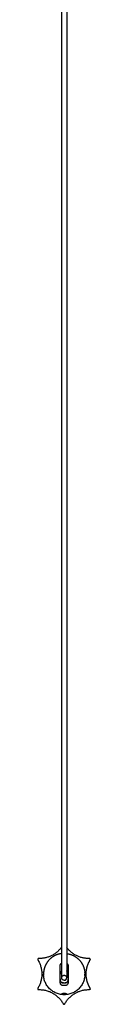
# Model space of a CAD drawing. Header units: millimetres. Extents: x 3542 to 4767, y 3584 to 5383.
# Tile 3 of 12: x 4537 to 4567, y 3584 to 4132. Entities that reach past the tile are written whole.
import ezdxf

# ---------------------------------------------------------------- set-up
doc = ezdxf.new("R2010")
doc.units = ezdxf.units.MM
doc.layers.add('Make2D$Visible$Curvas', color=7, linetype='Continuous')

msp = doc.modelspace()

# ---------------------------------------------------------------- linework, layer by layer
at = {"layer": 'Make2D$Visible$Curvas', "color": 7, "lineweight": -3}
for points, knots in [([(4550.83, 3599.15), (4550.83, 3599.15), (4550.83, 3599.15), (4550.83, 3599.15), (4550.83, 3599.15), (4550.83, 3599.15), (4550.83, 3599.15), (4550.83, 3599.16), (4550.83, 3599.16), (4550.83, 3599.16), (4550.83, 3599.16), (4550.83, 3599.17), (4550.83, 3599.17), (4550.83, 3599.18), (4550.83, 3599.18), (4550.83, 3599.19), (4550.83, 3599.19), (4550.83, 3599.2), (4550.83, 3599.21), (4550.83, 3599.21), (4550.83, 3599.22), (4550.83, 3599.23), (4550.83, 3599.23), (4550.83, 3599.24), (4550.83, 3599.25), (4550.83, 3599.26), (4550.83, 3599.27), (4550.83, 3599.28), (4550.83, 3599.29), (4550.83, 3599.3), (4550.83, 3599.31), (4550.83, 3599.32), (4550.83, 3599.34), (4550.83, 3599.35), (4550.83, 3599.36), (4550.83, 3599.38), (4550.83, 3599.39), (4550.83, 3599.4), (4550.83, 3599.42), (4550.83, 3599.44), (4550.83, 3599.45), (4550.83, 3599.47), (4550.83, 3599.48), (4550.83, 3599.5), (4550.83, 3599.52), (4550.83, 3599.54), (4550.83, 3599.55), (4550.83, 3599.57), (4550.83, 3599.59), (4550.83, 3599.61), (4550.83, 3599.63), (4550.83, 3599.65), (4550.83, 3599.68), (4550.83, 3599.7), (4550.83, 3599.72), (4550.83, 3599.74), (4550.83, 3599.77), (4550.83, 3599.79), (4550.83, 3599.81), (4550.83, 3599.84), (4550.83, 3599.87), (4550.83, 3599.89), (4550.83, 3599.92), (4550.83, 3599.94), (4550.83, 3599.97), (4550.83, 3600), (4550.83, 3600.03), (4550.83, 3600.06), (4550.83, 3600.09), (4550.83, 3600.12), (4550.83, 3600.15), (4550.83, 3600.18), (4550.83, 3600.21), (4550.83, 3600.24), (4550.83, 3600.28), (4550.83, 3600.31), (4550.83, 3600.34), (4550.83, 3600.38), (4550.83, 3600.41), (4550.83, 3600.45), (4550.83, 3600.49), (4550.83, 3600.52), (4550.83, 3600.56), (4550.83, 3600.6), (4550.83, 3600.64), (4550.83, 3600.68), (4550.83, 3600.72), (4550.83, 3600.76), (4550.83, 3600.8), (4550.83, 3600.84), (4550.83, 3600.88), (4550.83, 3600.93), (4550.83, 3600.97), (4550.83, 3601.01), (4550.83, 3601.06), (4550.83, 3601.1), (4550.83, 3601.15), (4550.83, 3601.19), (4550.83, 3601.24), (4550.83, 3601.29), (4550.83, 3601.34), (4550.83, 3601.39), (4550.83, 3601.44), (4550.83, 3601.49), (4550.83, 3601.54), (4550.83, 3601.59), (4550.83, 3601.64), (4550.83, 3601.69), (4550.83, 3601.75), (4550.83, 3601.8), (4550.83, 3601.86), (4550.83, 3601.91), (4550.83, 3601.97), (4550.83, 3602.03), (4550.83, 3602.08), (4550.83, 3602.14), (4550.83, 3602.2), (4550.83, 3602.26), (4550.83, 3602.32), (4550.83, 3602.38), (4550.83, 3602.44), (4550.83, 3602.51), (4550.83, 3602.57), (4550.83, 3602.63), (4550.83, 3602.7), (4550.83, 3602.76), (4550.83, 3602.83), (4550.83, 3602.86), (4550.83, 3602.89), (4550.83, 3602.93), (4550.83, 3602.96), (4550.83, 3603), (4550.83, 3603.03), (4550.83, 3603.06), (4550.83, 3603.1), (4550.83, 3603.13), (4550.83, 3603.17), (4550.83, 3603.21), (4550.83, 3603.24), (4550.83, 3603.28), (4550.83, 3603.32), (4550.83, 3603.36), (4550.83, 3603.41), (4550.83, 3603.45), (4550.83, 3603.49), (4550.83, 3603.59), (4550.83, 3603.68), (4550.83, 3603.78), (4550.83, 3603.84), (4550.83, 3603.9), (4550.83, 3603.95), (4550.83, 3604.02), (4550.83, 3604.08), (4550.83, 3604.14), (4550.83, 3604.21), (4550.83, 3604.28), (4550.83, 3604.35), (4550.83, 3604.43), (4550.83, 3604.51), (4550.83, 3604.58), (4550.83, 3604.67), (4550.83, 3604.76), (4550.83, 3604.84), (4550.83, 3604.94), (4550.83, 3605.03), (4550.83, 3605.13), (4550.83, 3605.23), (4550.83, 3605.34), (4550.83, 3605.44), (4550.83, 3605.56), (4550.83, 3605.67), (4550.83, 3605.79), (4550.83, 3605.92), (4550.83, 3606.04), (4550.83, 3606.17), (4550.83, 3606.31), (4550.83, 3606.45), (4550.83, 3606.59), (4550.83, 3606.74), (4550.83, 3606.89), (4550.83, 3607.05), (4550.83, 3607.21), (4550.83, 3607.38), (4550.83, 3607.54), (4550.83, 3607.72), (4550.83, 3607.9), (4550.83, 3608.08), (4550.83, 3608.28), (4550.83, 3608.47), (4550.83, 3608.67), (4550.83, 3608.88), (4550.83, 3609.09), (4550.83, 3609.3), (4550.83, 3609.53), (4550.83, 3609.76), (4550.83, 3609.99), (4550.83, 3610.49), (4550.83, 3611), (4550.83, 3611.51), (4550.83, 3612.09), (4550.83, 3612.68), (4550.83, 3613.26), (4550.83, 3613.92), (4550.83, 3614.59), (4550.83, 3615.25), (4550.83, 3616.01), (4550.83, 3616.76), (4550.83, 3617.51), (4550.83, 3618.35), (4550.83, 3619.2), (4550.83, 3620.04), (4550.83, 3620.98), (4550.83, 3621.93), (4550.83, 3622.87), (4550.83, 3623.92), (4550.83, 3624.97), (4550.83, 3626.02), (4550.83, 3627.18), (4550.83, 3628.34), (4550.83, 3629.49), (4550.83, 3630.77), (4550.83, 3632.05), (4550.83, 3633.32), (4550.83, 3634.72), (4550.83, 3636.12), (4550.83, 3637.52), (4550.83, 3639.04), (4550.83, 3640.57), (4550.83, 3642.1), (4550.83, 3643.76), (4550.83, 3645.42), (4550.83, 3647.08), (4550.83, 3648.88), (4550.83, 3650.68), (4550.83, 3652.49), (4550.83, 3654.43), (4550.83, 3656.38), (4550.83, 3658.33), (4550.83, 3660.43), (4550.83, 3662.53), (4550.83, 3664.63), (4550.83, 3666.89), (4550.83, 3669.15), (4550.83, 3671.41), (4550.83, 3673.83), (4550.83, 3676.25), (4550.83, 3678.68), (4550.83, 3681.27), (4550.83, 3683.86), (4550.83, 3686.45), (4550.83, 3689.22), (4550.83, 3691.99), (4550.83, 3694.76), (4550.83, 3697.71), (4550.83, 3700.66), (4550.83, 3703.61), (4550.83, 3706.75), (4550.83, 3709.89), (4550.83, 3713.03), (4550.83, 3716.36), (4550.83, 3719.69), (4550.83, 3723.02), (4550.83, 3726.56), (4550.83, 3730.09), (4550.83, 3733.62), (4550.83, 3737.36), (4550.83, 3741.09), (4550.83, 3744.83), (4550.83, 3748.78), (4550.83, 3752.73), (4550.83, 3756.68), (4550.83, 3760.84), (4550.83, 3765.01), (4550.83, 3769.18), (4550.83, 3773.56), (4550.83, 3777.95), (4550.83, 3782.34), (4550.83, 3786.96), (4550.83, 3791.58), (4550.83, 3796.2), (4550.83, 3801.05), (4550.83, 3805.91), (4550.83, 3810.76), (4550.83, 3815.86), (4550.83, 3820.95), (4550.83, 3826.05), (4550.83, 3831.39), (4550.83, 3836.73), (4550.83, 3842.07), (4550.83, 3847.55), (4550.83, 3853.03), (4550.83, 3858.5), (4550.83, 3864.15), (4550.83, 3869.81), (4550.83, 3875.46), (4550.83, 3881.34), (4550.83, 3887.21), (4550.83, 3893.09), (4550.83, 3899.18), (4550.83, 3905.27), (4550.83, 3911.36), (4550.83, 3917.66), (4550.83, 3923.96), (4550.83, 3930.25), (4550.83, 3943.42), (4550.83, 3956.6), (4550.83, 3969.77), (4550.83, 3983.65), (4550.83, 3997.54), (4550.83, 4011.42), (4550.83, 4025.94), (4550.83, 4040.46), (4550.83, 4054.99), (4550.83, 4085.64), (4550.83, 4116.3), (4550.83, 4146.96), (4550.83, 4162.95), (4550.83, 4178.94), (4550.83, 4194.93), (4550.83, 4211.26), (4550.83, 4227.6), (4550.83, 4243.93), (4550.83, 4260.53), (4550.83, 4277.13), (4550.83, 4293.73), (4550.83, 4302.11), (4550.83, 4310.48), (4550.83, 4318.86), (4550.83, 4327.28), (4550.83, 4335.7), (4550.83, 4344.11), (4550.83, 4352.56), (4550.83, 4361.01), (4550.83, 4369.45), (4550.83, 4377.92), (4550.83, 4386.39), (4550.83, 4394.85), (4550.83, 4403.33), (4550.83, 4411.81), (4550.83, 4420.29), (4550.83, 4428.78), (4550.83, 4437.26), (4550.83, 4445.74), (4550.83, 4454.21), (4550.83, 4462.69), (4550.83, 4471.16), (4550.83, 4479.62), (4550.83, 4488.08), (4550.83, 4496.54), (4550.83, 4504.97), (4550.83, 4513.41), (4550.83, 4521.84), (4550.83, 4530.24), (4550.83, 4538.64), (4550.83, 4547.04), (4550.83, 4555.39), (4550.83, 4563.75), (4550.83, 4572.1), (4550.83, 4580.4), (4550.83, 4588.71), (4550.83, 4597.01), (4550.83, 4605.25), (4550.83, 4613.49), (4550.83, 4621.73), (4550.83, 4629.9), (4550.83, 4638.06), (4550.83, 4646.23), (4550.83, 4654.11), (4550.83, 4662), (4550.83, 4669.88)], [0, 0, 0, 0, 0.36783, 0.36783, 0.36783, 0.722534, 0.722534, 0.722534, 1.062993, 1.062993, 1.062993, 1.389405, 1.389405, 1.389405, 1.703649, 1.703649, 1.703649, 2.004204, 2.004204, 2.004204, 2.293406, 2.293406, 2.293406, 2.570671, 2.570671, 2.570671, 2.835233, 2.835233, 2.835233, 3.089703, 3.089703, 3.089703, 3.334274, 3.334274, 3.334274, 3.56772, 3.56772, 3.56772, 3.79236, 3.79236, 3.79236, 4.007163, 4.007163, 4.007163, 4.21137, 4.21137, 4.21137, 4.411413, 4.411413, 4.411413, 4.601905, 4.601905, 4.601905, 4.783529, 4.783529, 4.783529, 4.96214, 4.96214, 4.96214, 5.133725, 5.133725, 5.133725, 5.300003, 5.300003, 5.300003, 5.462817, 5.462817, 5.462817, 5.621484, 5.621484, 5.621484, 5.776249, 5.776249, 5.776249, 5.929925, 5.929925, 5.929925, 6.081913, 6.081913, 6.081913, 6.232815, 6.232815, 6.232815, 6.383382, 6.383382, 6.383382, 6.536607, 6.536607, 6.536607, 6.689247, 6.689247, 6.689247, 6.843485, 6.843485, 6.843485, 7.00087, 7.00087, 7.00087, 7.160644, 7.160644, 7.160644, 7.325195, 7.325195, 7.325195, 7.491284, 7.491284, 7.491284, 7.662344, 7.662344, 7.662344, 7.8385, 7.8385, 7.8385, 8.019469, 8.019469, 8.019469, 8.204429, 8.204429, 8.204429, 8.394722, 8.394722, 8.394722, 8.591649, 8.591649, 8.591649, 8.793812, 8.793812, 8.793812, 8.897165, 8.897165, 8.897165, 9.001872, 9.001872, 9.001872, 9.109447, 9.109447, 9.109447, 9.222928, 9.222928, 9.222928, 9.343772, 9.343772, 9.343772, 9.47324, 9.47324, 9.47324, 9.76937, 9.76937, 9.76937, 9.942802, 9.942802, 9.942802, 10.13215, 10.13215, 10.13215, 10.343632, 10.343632, 10.343632, 10.578802, 10.578802, 10.578802, 10.838274, 10.838274, 10.838274, 11.125199, 11.125199, 11.125199, 11.441026, 11.441026, 11.441026, 11.788651, 11.788651, 11.788651, 12.171967, 12.171967, 12.171967, 12.591384, 12.591384, 12.591384, 13.048694, 13.048694, 13.048694, 13.546793, 13.546793, 13.546793, 14.087503, 14.087503, 14.087503, 14.675144, 14.675144, 14.675144, 15.308759, 15.308759, 15.308759, 15.99242, 15.99242, 15.99242, 17.519684, 17.519684, 17.519684, 19.270147, 19.270147, 19.270147, 21.265378, 21.265378, 21.265378, 23.522263, 23.522263, 23.522263, 26.056977, 26.056977, 26.056977, 28.888557, 28.888557, 28.888557, 32.037135, 32.037135, 32.037135, 35.515133, 35.515133, 35.515133, 39.345008, 39.345008, 39.345008, 43.54223, 43.54223, 43.54223, 48.125744, 48.125744, 48.125744, 53.111904, 53.111904, 53.111904, 58.518242, 58.518242, 58.518242, 64.366637, 64.366637, 64.366637, 70.670556, 70.670556, 70.670556, 77.447999, 77.447999, 77.447999, 84.718406, 84.718406, 84.718406, 92.500266, 92.500266, 92.500266, 100.809918, 100.809918, 100.809918, 109.664878, 109.664878, 109.664878, 119.083449, 119.083449, 119.083449, 129.083112, 129.083112, 129.083112, 139.681574, 139.681574, 139.681574, 150.897111, 150.897111, 150.897111, 162.747482, 162.747482, 162.747482, 175.249839, 175.249839, 175.249839, 188.423477, 188.423477, 188.423477, 202.284181, 202.284181, 202.284181, 216.850852, 216.850852, 216.850852, 232.141853, 232.141853, 232.141853, 248.171672, 248.171672, 248.171672, 264.605751, 264.605751, 264.605751, 281.568794, 281.568794, 281.568794, 299.203743, 299.203743, 299.203743, 317.482721, 317.482721, 317.482721, 336.378087, 336.378087, 336.378087, 375.908275, 375.908275, 375.908275, 417.57274, 417.57274, 417.57274, 461.148617, 461.148617, 461.148617, 553.150541, 553.150541, 553.150541, 601.132171, 601.132171, 601.132171, 650.139047, 650.139047, 650.139047, 699.950146, 699.950146, 699.950146, 725.08683, 725.08683, 725.08683, 750.343445, 750.343445, 750.343445, 775.687362, 775.687362, 775.687362, 801.093751, 801.093751, 801.093751, 826.537984, 826.537984, 826.537984, 851.986668, 851.986668, 851.986668, 877.414686, 877.414686, 877.414686, 902.794351, 902.794351, 902.794351, 928.097995, 928.097995, 928.097995, 953.296734, 953.296734, 953.296734, 978.365845, 978.365845, 978.365845, 1003.273625, 1003.273625, 1003.273625, 1027.995311, 1027.995311, 1027.995311, 1052.502442, 1052.502442, 1052.502442, 1076.152268, 1076.152268, 1076.152268, 1076.152268]), ([(4553.63, 4669.88), (4553.63, 4662), (4553.63, 4654.11), (4553.63, 4646.23), (4553.63, 4638.06), (4553.63, 4629.9), (4553.63, 4621.73), (4553.63, 4613.49), (4553.63, 4605.25), (4553.63, 4597.01), (4553.63, 4588.71), (4553.63, 4580.4), (4553.63, 4572.1), (4553.63, 4563.75), (4553.63, 4555.39), (4553.63, 4547.04), (4553.63, 4538.64), (4553.63, 4530.24), (4553.63, 4521.84), (4553.63, 4513.41), (4553.63, 4504.97), (4553.63, 4496.54), (4553.63, 4488.08), (4553.63, 4479.62), (4553.63, 4471.16), (4553.63, 4462.69), (4553.63, 4454.21), (4553.63, 4445.74), (4553.63, 4437.26), (4553.63, 4428.78), (4553.63, 4420.29), (4553.63, 4411.81), (4553.63, 4403.33), (4553.63, 4394.85), (4553.63, 4386.39), (4553.63, 4377.92), (4553.63, 4369.45), (4553.63, 4361.01), (4553.63, 4352.56), (4553.63, 4344.11), (4553.63, 4335.7), (4553.63, 4327.28), (4553.63, 4318.86), (4553.63, 4310.48), (4553.63, 4302.11), (4553.63, 4293.73), (4553.63, 4277.13), (4553.63, 4260.53), (4553.63, 4243.93), (4553.63, 4227.6), (4553.63, 4211.26), (4553.63, 4194.93), (4553.63, 4178.94), (4553.63, 4162.95), (4553.63, 4146.96), (4553.63, 4116.3), (4553.63, 4085.64), (4553.63, 4054.99), (4553.63, 4040.46), (4553.63, 4025.94), (4553.63, 4011.42), (4553.63, 3997.54), (4553.63, 3983.65), (4553.63, 3969.77), (4553.63, 3956.6), (4553.63, 3943.42), (4553.63, 3930.25), (4553.63, 3923.96), (4553.63, 3917.66), (4553.63, 3911.36), (4553.63, 3905.27), (4553.63, 3899.18), (4553.63, 3893.09), (4553.63, 3887.21), (4553.63, 3881.34), (4553.63, 3875.46), (4553.63, 3869.81), (4553.63, 3864.15), (4553.63, 3858.5), (4553.63, 3853.03), (4553.63, 3847.55), (4553.63, 3842.07), (4553.63, 3836.73), (4553.63, 3831.39), (4553.63, 3826.05), (4553.63, 3820.95), (4553.63, 3815.86), (4553.63, 3810.76), (4553.63, 3805.91), (4553.63, 3801.05), (4553.63, 3796.2), (4553.63, 3791.58), (4553.63, 3786.96), (4553.63, 3782.34), (4553.63, 3777.95), (4553.63, 3773.56), (4553.63, 3769.18), (4553.63, 3765.01), (4553.63, 3760.84), (4553.63, 3756.68), (4553.63, 3752.73), (4553.63, 3748.78), (4553.63, 3744.83), (4553.63, 3741.09), (4553.63, 3737.36), (4553.63, 3733.62), (4553.63, 3730.09), (4553.63, 3726.56), (4553.63, 3723.02), (4553.63, 3719.69), (4553.63, 3716.36), (4553.63, 3713.03), (4553.63, 3709.89), (4553.63, 3706.75), (4553.63, 3703.61), (4553.63, 3700.66), (4553.63, 3697.71), (4553.63, 3694.76), (4553.63, 3691.99), (4553.63, 3689.22), (4553.63, 3686.45), (4553.63, 3683.86), (4553.63, 3681.27), (4553.63, 3678.68), (4553.63, 3676.25), (4553.63, 3673.83), (4553.63, 3671.41), (4553.63, 3669.15), (4553.63, 3666.89), (4553.63, 3664.63), (4553.63, 3662.53), (4553.63, 3660.43), (4553.63, 3658.33), (4553.63, 3656.38), (4553.63, 3654.43), (4553.63, 3652.49), (4553.63, 3650.68), (4553.63, 3648.88), (4553.63, 3647.08), (4553.63, 3645.42), (4553.63, 3643.76), (4553.63, 3642.1), (4553.63, 3640.57), (4553.63, 3639.04), (4553.63, 3637.52), (4553.63, 3636.12), (4553.63, 3634.72), (4553.63, 3633.32), (4553.63, 3632.05), (4553.63, 3630.77), (4553.63, 3629.49), (4553.63, 3628.34), (4553.63, 3627.18), (4553.63, 3626.02), (4553.63, 3624.97), (4553.63, 3623.92), (4553.63, 3622.87), (4553.63, 3621.93), (4553.63, 3620.98), (4553.63, 3620.04), (4553.63, 3619.2), (4553.63, 3618.35), (4553.63, 3617.51), (4553.63, 3616.76), (4553.63, 3616.01), (4553.63, 3615.25), (4553.63, 3614.59), (4553.63, 3613.92), (4553.63, 3613.26), (4553.63, 3612.68), (4553.63, 3612.09), (4553.63, 3611.51), (4553.63, 3611), (4553.63, 3610.49), (4553.63, 3609.99), (4553.63, 3609.76), (4553.63, 3609.53), (4553.63, 3609.3), (4553.63, 3609.09), (4553.63, 3608.88), (4553.63, 3608.67), (4553.63, 3608.47), (4553.63, 3608.28), (4553.63, 3608.08), (4553.63, 3607.9), (4553.63, 3607.72), (4553.63, 3607.54), (4553.63, 3607.38), (4553.63, 3607.21), (4553.63, 3607.05), (4553.63, 3606.89), (4553.63, 3606.74), (4553.63, 3606.59), (4553.63, 3606.45), (4553.63, 3606.31), (4553.63, 3606.17), (4553.63, 3606.04), (4553.63, 3605.92), (4553.63, 3605.79), (4553.63, 3605.67), (4553.63, 3605.56), (4553.63, 3605.44), (4553.63, 3605.34), (4553.63, 3605.23), (4553.63, 3605.13), (4553.63, 3605.03), (4553.63, 3604.94), (4553.63, 3604.84), (4553.63, 3604.76), (4553.63, 3604.67), (4553.63, 3604.58), (4553.63, 3604.51), (4553.63, 3604.43), (4553.63, 3604.35), (4553.63, 3604.28), (4553.63, 3604.21), (4553.63, 3604.14), (4553.63, 3604.08), (4553.63, 3604.02), (4553.63, 3603.95), (4553.63, 3603.9), (4553.63, 3603.84), (4553.63, 3603.78), (4553.63, 3603.68), (4553.63, 3603.59), (4553.63, 3603.49), (4553.63, 3603.45), (4553.63, 3603.41), (4553.63, 3603.36), (4553.63, 3603.32), (4553.63, 3603.28), (4553.63, 3603.24), (4553.63, 3603.21), (4553.63, 3603.17), (4553.63, 3603.13), (4553.63, 3603.1), (4553.63, 3603.06), (4553.63, 3603.03), (4553.63, 3603), (4553.63, 3602.96), (4553.63, 3602.93), (4553.63, 3602.89), (4553.63, 3602.86), (4553.63, 3602.83), (4553.63, 3602.76), (4553.63, 3602.7), (4553.63, 3602.63), (4553.63, 3602.57), (4553.63, 3602.51), (4553.63, 3602.44), (4553.63, 3602.38), (4553.63, 3602.32), (4553.63, 3602.26), (4553.63, 3602.2), (4553.63, 3602.14), (4553.63, 3602.08), (4553.63, 3602.03), (4553.63, 3601.97), (4553.63, 3601.91), (4553.63, 3601.86), (4553.63, 3601.8), (4553.63, 3601.75), (4553.63, 3601.69), (4553.63, 3601.64), (4553.63, 3601.59), (4553.63, 3601.54), (4553.63, 3601.49), (4553.63, 3601.44), (4553.63, 3601.39), (4553.63, 3601.34), (4553.63, 3601.29), (4553.63, 3601.24), (4553.63, 3601.19), (4553.63, 3601.15), (4553.63, 3601.1), (4553.63, 3601.06), (4553.63, 3601.01), (4553.63, 3600.97), (4553.63, 3600.93), (4553.63, 3600.88), (4553.63, 3600.84), (4553.63, 3600.8), (4553.63, 3600.76), (4553.63, 3600.72), (4553.63, 3600.68), (4553.63, 3600.64), (4553.63, 3600.6), (4553.63, 3600.56), (4553.63, 3600.52), (4553.63, 3600.49), (4553.63, 3600.45), (4553.63, 3600.41), (4553.63, 3600.38), (4553.63, 3600.34), (4553.63, 3600.31), (4553.63, 3600.28), (4553.63, 3600.24), (4553.63, 3600.21), (4553.63, 3600.18), (4553.63, 3600.15), (4553.63, 3600.12), (4553.63, 3600.09), (4553.63, 3600.06), (4553.63, 3600.03), (4553.63, 3600), (4553.63, 3599.97), (4553.63, 3599.94), (4553.63, 3599.92), (4553.63, 3599.89), (4553.63, 3599.87), (4553.63, 3599.84), (4553.63, 3599.81), (4553.63, 3599.79), (4553.63, 3599.77), (4553.63, 3599.74), (4553.63, 3599.72), (4553.63, 3599.7), (4553.63, 3599.68), (4553.63, 3599.65), (4553.63, 3599.63), (4553.63, 3599.61), (4553.63, 3599.59), (4553.63, 3599.57), (4553.63, 3599.55), (4553.63, 3599.54), (4553.63, 3599.52), (4553.63, 3599.5), (4553.63, 3599.48), (4553.63, 3599.47), (4553.63, 3599.45), (4553.63, 3599.44), (4553.63, 3599.42), (4553.63, 3599.4), (4553.63, 3599.39), (4553.63, 3599.38), (4553.63, 3599.36), (4553.63, 3599.35), (4553.63, 3599.34), (4553.63, 3599.32), (4553.63, 3599.31), (4553.63, 3599.3), (4553.63, 3599.29), (4553.63, 3599.28), (4553.63, 3599.27), (4553.63, 3599.26), (4553.63, 3599.25), (4553.63, 3599.24), (4553.63, 3599.23), (4553.63, 3599.23), (4553.63, 3599.22), (4553.63, 3599.21), (4553.63, 3599.21), (4553.63, 3599.2), (4553.63, 3599.19), (4553.63, 3599.19), (4553.63, 3599.18), (4553.63, 3599.18), (4553.63, 3599.17), (4553.63, 3599.17), (4553.63, 3599.16), (4553.63, 3599.16), (4553.63, 3599.16), (4553.63, 3599.16), (4553.63, 3599.15), (4553.63, 3599.15), (4553.63, 3599.15), (4553.63, 3599.15), (4553.63, 3599.15), (4553.63, 3599.15), (4553.63, 3599.15)], [161.352072, 161.352072, 161.352072, 161.352072, 185.001897, 185.001897, 185.001897, 209.509029, 209.509029, 209.509029, 234.230715, 234.230715, 234.230715, 259.138495, 259.138495, 259.138495, 284.207606, 284.207606, 284.207606, 309.406344, 309.406344, 309.406344, 334.709989, 334.709989, 334.709989, 360.089653, 360.089653, 360.089653, 385.517671, 385.517671, 385.517671, 410.966356, 410.966356, 410.966356, 436.410589, 436.410589, 436.410589, 461.816978, 461.816978, 461.816978, 487.160895, 487.160895, 487.160895, 512.41751, 512.41751, 512.41751, 537.554194, 537.554194, 537.554194, 587.365293, 587.365293, 587.365293, 636.372168, 636.372168, 636.372168, 684.353799, 684.353799, 684.353799, 776.355722, 776.355722, 776.355722, 819.9316, 819.9316, 819.9316, 861.596065, 861.596065, 861.596065, 901.126252, 901.126252, 901.126252, 920.021618, 920.021618, 920.021618, 938.300596, 938.300596, 938.300596, 955.935546, 955.935546, 955.935546, 972.898588, 972.898588, 972.898588, 989.332667, 989.332667, 989.332667, 1005.362487, 1005.362487, 1005.362487, 1020.653488, 1020.653488, 1020.653488, 1035.220158, 1035.220158, 1035.220158, 1049.080863, 1049.080863, 1049.080863, 1062.254501, 1062.254501, 1062.254501, 1074.756858, 1074.756858, 1074.756858, 1086.607229, 1086.607229, 1086.607229, 1097.822766, 1097.822766, 1097.822766, 1108.421228, 1108.421228, 1108.421228, 1118.420891, 1118.420891, 1118.420891, 1127.839462, 1127.839462, 1127.839462, 1136.694422, 1136.694422, 1136.694422, 1145.004074, 1145.004074, 1145.004074, 1152.785933, 1152.785933, 1152.785933, 1160.05634, 1160.05634, 1160.05634, 1166.833784, 1166.833784, 1166.833784, 1173.137703, 1173.137703, 1173.137703, 1178.986097, 1178.986097, 1178.986097, 1184.392436, 1184.392436, 1184.392436, 1189.378596, 1189.378596, 1189.378596, 1193.96211, 1193.96211, 1193.96211, 1198.159332, 1198.159332, 1198.159332, 1201.989207, 1201.989207, 1201.989207, 1205.467205, 1205.467205, 1205.467205, 1208.615783, 1208.615783, 1208.615783, 1211.447362, 1211.447362, 1211.447362, 1213.982076, 1213.982076, 1213.982076, 1216.238962, 1216.238962, 1216.238962, 1218.234192, 1218.234192, 1218.234192, 1219.984656, 1219.984656, 1219.984656, 1221.51192, 1221.51192, 1221.51192, 1222.19558, 1222.19558, 1222.19558, 1222.829196, 1222.829196, 1222.829196, 1223.416837, 1223.416837, 1223.416837, 1223.957547, 1223.957547, 1223.957547, 1224.455645, 1224.455645, 1224.455645, 1224.912956, 1224.912956, 1224.912956, 1225.332373, 1225.332373, 1225.332373, 1225.715688, 1225.715688, 1225.715688, 1226.063313, 1226.063313, 1226.063313, 1226.37914, 1226.37914, 1226.37914, 1226.666066, 1226.666066, 1226.666066, 1226.925538, 1226.925538, 1226.925538, 1227.160708, 1227.160708, 1227.160708, 1227.37219, 1227.37219, 1227.37219, 1227.561537, 1227.561537, 1227.561537, 1227.73497, 1227.73497, 1227.73497, 1228.031099, 1228.031099, 1228.031099, 1228.160568, 1228.160568, 1228.160568, 1228.281412, 1228.281412, 1228.281412, 1228.394893, 1228.394893, 1228.394893, 1228.502468, 1228.502468, 1228.502468, 1228.607175, 1228.607175, 1228.607175, 1228.710528, 1228.710528, 1228.710528, 1228.91269, 1228.91269, 1228.91269, 1229.109617, 1229.109617, 1229.109617, 1229.299911, 1229.299911, 1229.299911, 1229.484871, 1229.484871, 1229.484871, 1229.665839, 1229.665839, 1229.665839, 1229.841996, 1229.841996, 1229.841996, 1230.013056, 1230.013056, 1230.013056, 1230.179145, 1230.179145, 1230.179145, 1230.343696, 1230.343696, 1230.343696, 1230.50347, 1230.50347, 1230.50347, 1230.660855, 1230.660855, 1230.660855, 1230.815093, 1230.815093, 1230.815093, 1230.967733, 1230.967733, 1230.967733, 1231.120958, 1231.120958, 1231.120958, 1231.271524, 1231.271524, 1231.271524, 1231.422426, 1231.422426, 1231.422426, 1231.574414, 1231.574414, 1231.574414, 1231.72809, 1231.72809, 1231.72809, 1231.882856, 1231.882856, 1231.882856, 1232.041523, 1232.041523, 1232.041523, 1232.204336, 1232.204336, 1232.204336, 1232.370614, 1232.370614, 1232.370614, 1232.542199, 1232.542199, 1232.542199, 1232.720811, 1232.720811, 1232.720811, 1232.902435, 1232.902435, 1232.902435, 1233.092927, 1233.092927, 1233.092927, 1233.292969, 1233.292969, 1233.292969, 1233.497177, 1233.497177, 1233.497177, 1233.711979, 1233.711979, 1233.711979, 1233.93662, 1233.93662, 1233.93662, 1234.170066, 1234.170066, 1234.170066, 1234.414637, 1234.414637, 1234.414637, 1234.669106, 1234.669106, 1234.669106, 1234.933669, 1234.933669, 1234.933669, 1235.210933, 1235.210933, 1235.210933, 1235.500136, 1235.500136, 1235.500136, 1235.80069, 1235.80069, 1235.80069, 1236.114935, 1236.114935, 1236.114935, 1236.441347, 1236.441347, 1236.441347, 1236.781805, 1236.781805, 1236.781805, 1237.13651, 1237.13651, 1237.13651, 1237.50434, 1237.50434, 1237.50434, 1237.50434]), ([(4549.98, 3605.79), (4549.98, 3605.91), (4549.99, 3606.02), (4550.03, 3606.24), (4550.06, 3606.36), (4550.14, 3606.57), (4550.2, 3606.67), (4550.32, 3606.87), (4550.39, 3606.97), (4550.58, 3607.17), (4550.69, 3607.27), (4550.83, 3607.35)], [0, 0, 0, 0, 0.37557, 0.37557, 0.75114, 0.75114, 1.12671, 1.12671, 1.502279, 1.502279, 1.985474, 1.985474, 1.985474, 1.985474]), ([(4553.63, 3607.35), (4553.66, 3607.33), (4553.69, 3607.31), (4553.81, 3607.22), (4553.9, 3607.14), (4554.14, 3606.88), (4554.27, 3606.68), (4554.43, 3606.24), (4554.48, 3606.02), (4554.48, 3605.79)], [1.017048, 1.017048, 1.017048, 1.017048, 1.127515, 1.127515, 1.503353, 1.503353, 2.255029, 2.255029, 3.006706, 3.006706, 3.006706, 3.006706]), ([(4540.76, 3602.09), (4540.76, 3602.09), (4540.76, 3602.09), (4540.75, 3601.98), (4540.74, 3601.84), (4540.73, 3601.54), (4540.73, 3601.38), (4540.73, 3601.21)], [2.962829, 2.962829, 2.962829, 2.962829, 2.9628352, 2.9628352, 3.4566411, 3.4566411, 3.9504469, 3.9504469, 3.9504469, 3.9504469]), ([(4540.73, 3601.21), (4540.73, 3601.04), (4540.73, 3600.88), (4540.74, 3600.58), (4540.75, 3600.44), (4540.76, 3600.33)], [0, 0, 0, 0, 0.494393, 0.494393, 0.9887861, 0.9887861, 0.9887861, 0.9887861]), ([(4540.79, 3602.46), (4540.79, 3602.46), (4540.79, 3602.46), (4540.79, 3602.46), (4540.79, 3602.43), (4540.78, 3602.36)], [1.9747749, 1.9747749, 1.9747749, 1.9747749, 1.9752235, 1.9752235, 2.4690293, 2.4690293, 2.4690293, 2.4690293]), ([(4540.78, 3600.05), (4540.78, 3600.05), (4540.78, 3600.05), (4540.79, 3599.99), (4540.79, 3599.96), (4540.79, 3599.96)], [1.4831747, 1.4831747, 1.4831747, 1.4831747, 1.4831791, 1.4831791, 1.9766334, 1.9766334, 1.9766334, 1.9766334]), ([(4563.66, 3602.46), (4563.66, 3602.46), (4563.66, 3602.46), (4563.66, 3602.46), (4563.66, 3602.43), (4563.67, 3602.36)], [1.9747744, 1.9747744, 1.9747744, 1.9747744, 1.9752235, 1.9752235, 2.4683783, 2.4683783, 2.4683783, 2.4683783]), ([(4563.66, 3599.96), (4563.66, 3599.96), (4563.66, 3599.96), (4563.66, 3599.96), (4563.66, 3599.99), (4563.67, 3600.06), (4563.67, 3600.06), (4563.67, 3600.06)], [1.9766375, 1.9766375, 1.9766375, 1.9766375, 1.9775722, 1.9775722, 2.4719652, 2.4719652, 2.4719706, 2.4719706, 2.4719706, 2.4719706]), ([(4563.69, 3602.09), (4563.7, 3601.98), (4563.71, 3601.84), (4563.72, 3601.55), (4563.73, 3601.39), (4563.73, 3601.24)], [2.9629121, 2.9629121, 2.9629121, 2.9629121, 3.4566411, 3.4566411, 3.9207049, 3.9207049, 3.9207049, 3.9207049]), ([(4563.69, 3600.33), (4563.7, 3600.44), (4563.71, 3600.58), (4563.72, 3600.88), (4563.73, 3601.05), (4563.73, 3601.21)], [2.9663583, 2.9663583, 2.9663583, 2.9663583, 3.4607513, 3.4607513, 3.9551444, 3.9551444, 3.9551444, 3.9551444]), ([(4551.78, 3594.77), (4551.65, 3594.77), (4551.52, 3594.79), (4551.28, 3594.85), (4551.17, 3594.89), (4550.94, 3594.99), (4550.84, 3595.06), (4550.64, 3595.2), (4550.55, 3595.28), (4550.31, 3595.54), (4550.19, 3595.74), (4550.02, 3596.17), (4549.98, 3596.4), (4549.98, 3596.63)], [0, 0, 0, 0, 0.375838, 0.375838, 0.751676, 0.751676, 1.127515, 1.127515, 1.503353, 1.503353, 2.255029, 2.255029, 3.006706, 3.006706, 3.006706, 3.006706]), ([(4551.78, 3596.24), (4551.63, 3596.27), (4551.48, 3596.3), (4551.2, 3596.39), (4551.06, 3596.44), (4550.8, 3596.56), (4550.68, 3596.63), (4550.46, 3596.78), (4550.36, 3596.86), (4550.28, 3596.93)], [-1.791242, -1.791242, -1.791242, -1.791242, -1.343432, -1.343432, -0.895621, -0.895621, -0.447811, -0.447811, 0, 0, 0, 0]), ([(4551.34, 3596.34), (4551.34, 3596.34), (4551.34, 3596.34), (4551.23, 3596.38), (4551.14, 3596.41), (4551.01, 3596.47), (4550.98, 3596.48), (4550.98, 3596.48)], [2.9966841, 2.9966841, 2.9966841, 2.9966841, 2.9966851, 2.9966851, 3.4961326, 3.4961326, 3.9955801, 3.9955801, 3.9955801, 3.9955801]), ([(4551.34, 3596.34), (4551.34, 3596.34), (4551.34, 3596.34), (4551.23, 3596.38), (4551.14, 3596.41), (4551.07, 3596.44)], [-0.9987514, -0.9987514, -0.9987514, -0.9987514, -0.9987426, -0.9987426, -0.4999747, -0.4999747, -0.4999747, -0.4999747]), ([(4551.76, 3596.25), (4551.76, 3596.25), (4551.75, 3596.25), (4551.67, 3596.26), (4551.6, 3596.28), (4551.46, 3596.31), (4551.4, 3596.33), (4551.34, 3596.34)], [2.4767168, 2.4767168, 2.4767168, 2.4767168, 2.4972375, 2.4972375, 2.7469613, 2.7469613, 2.9963639, 2.9963639, 2.9963639, 2.9963639]), ([(4552.68, 3596.24), (4552.53, 3596.22), (4552.38, 3596.21), (4552.14, 3596.21), (4552.06, 3596.21), (4551.98, 3596.22)], [1.5328311, 1.5328311, 1.5328311, 1.5328311, 1.99779, 1.99779, 2.2475138, 2.2475138, 2.2475138, 2.2475138]), ([(4554.17, 3596.93), (4554.09, 3596.86), (4553.99, 3596.78), (4553.77, 3596.64), (4553.65, 3596.57), (4553.39, 3596.44), (4553.25, 3596.39), (4552.97, 3596.3), (4552.82, 3596.27), (4552.68, 3596.24)], [-1.791233, -1.791233, -1.791233, -1.791233, -1.343424, -1.343424, -0.895616, -0.895616, -0.447808, -0.447808, 0, 0, 0, 0]), ([(4554.48, 3596.63), (4554.48, 3596.51), (4554.47, 3596.4), (4554.42, 3596.18), (4554.39, 3596.06), (4554.31, 3595.85), (4554.26, 3595.75), (4554.13, 3595.55), (4554.06, 3595.45), (4553.82, 3595.19), (4553.62, 3595.04), (4553.29, 3594.89), (4553.17, 3594.85), (4552.93, 3594.79), (4552.8, 3594.77), (4552.68, 3594.77)], [0, 0, 0, 0, 0.37557, 0.37557, 0.75114, 0.75114, 1.12671, 1.12671, 1.502279, 1.502279, 2.253419, 2.253419, 2.628989, 2.628989, 3.004559, 3.004559, 3.004559, 3.004559]), ([(4553.11, 3596.34), (4553, 3596.31), (4552.86, 3596.27), (4552.71, 3596.25), (4552.7, 3596.25), (4552.7, 3596.25)], [0.998895, 0.998895, 0.998895, 0.998895, 1.4983425, 1.4983425, 1.5065884, 1.5065884, 1.5065884, 1.5065884]), ([(4553.11, 3596.34), (4553.11, 3596.34), (4553.11, 3596.34), (4553, 3596.31), (4552.87, 3596.28), (4552.73, 3596.25)], [-2.9962347, -2.9962347, -2.9962347, -2.9962347, -2.9962279, -2.9962279, -2.5197329, -2.5197329, -2.5197329, -2.5197329]), ([(4553.48, 3596.48), (4553.48, 3596.48), (4553.44, 3596.47), (4553.32, 3596.41), (4553.23, 3596.38), (4553.11, 3596.34)], [0, 0, 0, 0, 0.4994475, 0.4994475, 0.998804, 0.998804, 0.998804, 0.998804]), ([(4553.38, 3596.44), (4553.38, 3596.44), (4553.38, 3596.44), (4553.32, 3596.41), (4553.22, 3596.38), (4553.11, 3596.34)], [-3.4956013, -3.4956013, -3.4956013, -3.4956013, -3.4955992, -3.4955992, -2.9966256, -2.9966256, -2.9966256, -2.9966256]), ([(4553.48, 3596.48), (4553.48, 3596.48), (4553.47, 3596.48), (4553.44, 3596.46), (4553.41, 3596.45), (4553.38, 3596.44)], [-3.9949705, -3.9949705, -3.9949705, -3.9949705, -3.7452848, -3.7452848, -3.4959749, -3.4959749, -3.4959749, -3.4959749]), ([(4550.98, 3590.18), (4550.98, 3590.22), (4551.01, 3590.27), (4551.13, 3590.35), (4551.22, 3590.39), (4551.45, 3590.45), (4551.59, 3590.48), (4551.89, 3590.51), (4552.06, 3590.52), (4552.23, 3590.52)], [0, 0, 0, 0, 0.503256, 0.503256, 1.006512, 1.006512, 1.509768, 1.509768, 2.013024, 2.013024, 2.013024, 2.013024]), ([(4552.23, 3589.84), (4552.14, 3589.84), (4552.06, 3589.85), (4551.9, 3589.85), (4551.82, 3589.86), (4551.59, 3589.89), (4551.45, 3589.91), (4551.22, 3589.97), (4551.13, 3590.01), (4551.01, 3590.09), (4550.98, 3590.13), (4550.98, 3590.18)], [0, 0, 0, 0, 0.251066, 0.251066, 0.502131, 0.502131, 1.004263, 1.004263, 1.506394, 1.506394, 2.008525, 2.008525, 2.008525, 2.008525]), ([(4552.23, 3590.52), (4552.31, 3590.52), (4552.39, 3590.52), (4552.56, 3590.51), (4552.64, 3590.51), (4552.87, 3590.48), (4553, 3590.45), (4553.23, 3590.39), (4553.32, 3590.35), (4553.45, 3590.27), (4553.48, 3590.22), (4553.48, 3590.18)], [0, 0, 0, 0, 0.251313, 0.251313, 0.502626, 0.502626, 1.005253, 1.005253, 1.507879, 1.507879, 2.010505, 2.010505, 2.010505, 2.010505]), ([(4553.48, 3590.18), (4553.48, 3590.13), (4553.44, 3590.09), (4553.32, 3590.01), (4553.23, 3589.97), (4553, 3589.91), (4552.87, 3589.89), (4552.56, 3589.85), (4552.39, 3589.84), (4552.23, 3589.84)], [0, 0, 0, 0, 0.502799, 0.502799, 1.005599, 1.005599, 1.508398, 1.508398, 2.011198, 2.011198, 2.011198, 2.011198])]:
    msp.add_open_spline(points, degree=3, knots=knots, dxfattribs=at)
for points, weights, degree in [([(4550.83, 3616.37), (4546.36, 3609.87), (4538.47, 3609.87)], [0.980741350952, 0.876468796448, 1], 2), ([(4565.79, 3609.87), (4558.12, 3609.87), (4553.63, 3616.09)], [1, 0.87950228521, 0.975757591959], 2), ([(4566.76, 3609.37), (4566.76, 3609.87), (4566.26, 3609.87)], [1, 0.707106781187, 1], 2), ([(4537.8, 3608.71), (4542.13, 3601.21), (4537.8, 3593.71)], [1, 0.866025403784, 1], 2), ([(4549.98, 3596.63), (4549.98, 3601.21), (4549.98, 3605.79)], [1, 0.913792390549, 1], 2), ([(4554.48, 3605.79), (4554.48, 3601.21), (4554.48, 3596.63)], [1, 0.913792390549, 1], 2), ([(4564.45, 3601.21), (4564.45, 3605.23), (4566.46, 3608.71)], [1, 0.965925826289, 1], 2), ([(4566.76, 3609.37), (4566.76, 3609.24), (4566.69, 3609.12)], [1, 0.965925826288, 1], 2), ([(4552.23, 3589.71), (4540.73, 3589.71), (4540.73, 3601.21)], [1, 0.707106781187, 1], 2), ([(4550.02, 3601.24), (4550, 3601.22), (4549.98, 3601.19)], [0.853954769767, 0.854133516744, 0.854391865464], 2), ([(4550.83, 3603.04), (4550.39, 3602.62), (4550.12, 3601.98), (4550.02, 3601.24)], [0.891820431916, 0.876284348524, 0.912344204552, 1], 3), ([(4550.02, 3601.24), (4550.37, 3601.62), (4550.83, 3601.86)], [1, 0.96484629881, 0.958895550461], 2), ([(4550.83, 3599.15), (4550.83, 3600.55), (4552.23, 3600.55)], [1, 0.707106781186, 1], 2), ([(4552.23, 3597.75), (4550.83, 3597.75), (4550.83, 3599.15)], [1, 0.707106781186, 1], 2), ([(4563.73, 3601.21), (4563.73, 3589.71), (4552.23, 3589.71)], [1, 0.707106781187, 1], 2), ([(4552.23, 3600.55), (4553.63, 3600.55), (4553.63, 3599.15)], [1, 0.707106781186, 1], 2), ([(4552.23, 3597.75), (4553.63, 3597.75), (4553.63, 3599.15)], [1, 0.707106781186, 1], 2), ([(4554.44, 3601.24), (4554.34, 3601.98), (4554.06, 3602.62), (4553.63, 3603.04)], [1, 0.912344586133, 0.876284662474, 0.891820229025], 3), ([(4553.63, 3601.86), (4554.09, 3601.62), (4554.44, 3601.24)], [0.958895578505, 0.964846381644, 1], 2), ([(4554.48, 3601.19), (4554.46, 3601.22), (4554.44, 3601.24)], [0.854391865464, 0.854133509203, 0.853954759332], 2), ([(4566.46, 3593.71), (4564.45, 3597.19), (4564.45, 3601.21)], [1, 0.965925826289, 1], 2), ([(4549.98, 3598.48), (4549.98, 3597.92), (4550.08, 3597.39), (4550.28, 3596.93)], [1, 0.971301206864, 0.971301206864, 1], 3), ([(4550.57, 3596.71), (4550.93, 3596.47), (4551.34, 3596.34)], [0.862210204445, 0.874884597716, 0.906115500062], 2), ([(4551.53, 3596.29), (4551.64, 3596.27), (4551.74, 3596.25)], [0.921761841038, 0.931411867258, 0.942427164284], 2), ([(4552.68, 3596.24), (4552.38, 3596.2), (4552.08, 3596.2), (4551.78, 3596.24)], [1, 0.99245733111, 0.99245733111, 1], 3), ([(4552.23, 3594.76), (4552, 3594.76), (4551.78, 3594.77)], [1, 0.999792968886, 1], 2), ([(4552.68, 3594.77), (4552.45, 3594.76), (4552.23, 3594.76)], [1, 0.999792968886, 1], 2), ([(4552.73, 3596.25), (4552.92, 3596.28), (4553.11, 3596.34)], [0.940314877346, 0.921062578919, 0.906082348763], 2), ([(4553.48, 3596.48), (4553.69, 3596.58), (4553.88, 3596.71)], [0.881119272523, 0.868980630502, 0.862187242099], 2), ([(4554.17, 3596.93), (4554.37, 3597.39), (4554.48, 3597.92), (4554.48, 3598.48)], [1, 0.971301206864, 0.971301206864, 1], 3), ([(4566.76, 3593.05), (4566.76, 3593.18), (4566.69, 3593.3)], [1, 0.96592582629, 1], 2), ([(4538.47, 3592.55), (4547.13, 3592.55), (4551.46, 3585.05)], [1, 0.866025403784, 1], 2), ([(4552.8, 3585.05), (4557.13, 3592.55), (4565.79, 3592.55)], [1, 0.866025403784, 1], 2), ([(4566.76, 3593.05), (4566.76, 3592.55), (4566.26, 3592.55)], [1, 0.707106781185, 1], 2)]:
    msp.add_rational_spline(points, weights, degree=degree, dxfattribs=at)
for points, weights, knots in [([(4537.99, 3609.87), (4537.7, 3609.87), (4537.56, 3609.62), (4537.41, 3609.37), (4537.56, 3609.12)], [1, 0.866025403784, 1, 0.866025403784, 1], [-1.047198, -1.047198, -1.047198, -0.523599, -0.523599, 0, 0, 0]), ([(4550.83, 3612.62), (4549.36, 3612.44), (4547.99, 3611.9), (4545.78, 3611.03), (4544.09, 3609.34), (4542.41, 3607.66), (4541.53, 3605.44), (4540.73, 3603.4), (4540.73, 3601.21)], [0.954795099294, 0.914435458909, 0.890165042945, 0.853553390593, 0.853553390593, 0.853553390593, 0.890165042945, 0.926776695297, 1], [1.478826, 1.478826, 1.478826, 4.387102, 4.387102, 9.150558, 9.150558, 13.914014, 13.914014, 18.301116, 18.301116, 18.301116]), ([(4553.63, 3612.62), (4555.09, 3612.44), (4556.46, 3611.9), (4558.67, 3611.03), (4560.36, 3609.34), (4562.04, 3607.66), (4562.92, 3605.44), (4563.73, 3603.4), (4563.73, 3601.21)], [0.954795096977, 0.914435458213, 0.890165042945, 0.853553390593, 0.853553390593, 0.853553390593, 0.890165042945, 0.926776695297, 1], [1.478826, 1.478826, 1.478826, 4.387102, 4.387102, 9.150558, 9.150558, 13.914014, 13.914014, 18.301116, 18.301116, 18.301116]), ([(4537.56, 3593.3), (4537.41, 3593.05), (4537.56, 3592.8), (4537.7, 3592.55), (4537.99, 3592.55)], [1, 0.866025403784, 1, 0.866025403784, 1], [-1.047198, -1.047198, -1.047198, -0.523599, -0.523599, 0, 0, 0]), ([(4551.69, 3584.64), (4551.84, 3584.39), (4552.13, 3584.39), (4552.41, 3584.39), (4552.56, 3584.64)], [1, 0.866025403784, 1, 0.866025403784, 1], [-1.047198, -1.047198, -1.047198, -0.523599, -0.523599, 0, 0, 0])]:
    msp.add_rational_spline(points, weights, degree=2, knots=knots, dxfattribs=at)
for points, degree in [([(4538.47, 3609.87), (4537.99, 3609.87)], 1), ([(4566.26, 3609.87), (4565.79, 3609.87)], 1), ([(4537.56, 3609.12), (4537.8, 3608.71)], 1), ([(4566.46, 3608.71), (4566.69, 3609.12)], 1), ([(4540.76, 3602.09), (4540.77, 3602.21), (4540.78, 3602.3), (4540.78, 3602.36)], 3), ([(4549.98, 3601.19), (4549.98, 3601.19), (4549.99, 3601.21), (4550.02, 3601.24)], 3), ([(4554.44, 3601.24), (4554.47, 3601.21), (4554.48, 3601.19), (4554.48, 3601.19)], 3), ([(4563.69, 3602.09), (4563.68, 3602.21), (4563.67, 3602.3), (4563.67, 3602.36)], 3), ([(4537.8, 3593.71), (4537.56, 3593.3)], 1), ([(4551.66, 3596.26), (4551.54, 3596.29), (4551.44, 3596.31), (4551.34, 3596.34)], 3), ([(4566.69, 3593.3), (4566.46, 3593.71)], 1), ([(4537.99, 3592.55), (4538.47, 3592.55)], 1), ([(4565.79, 3592.55), (4566.26, 3592.55)], 1), ([(4551.46, 3585.05), (4551.69, 3584.64)], 1), ([(4552.56, 3584.64), (4552.8, 3585.05)], 1)]:
    msp.add_open_spline(points, degree=degree, dxfattribs=at)

doc.saveas('drawing.dxf')
